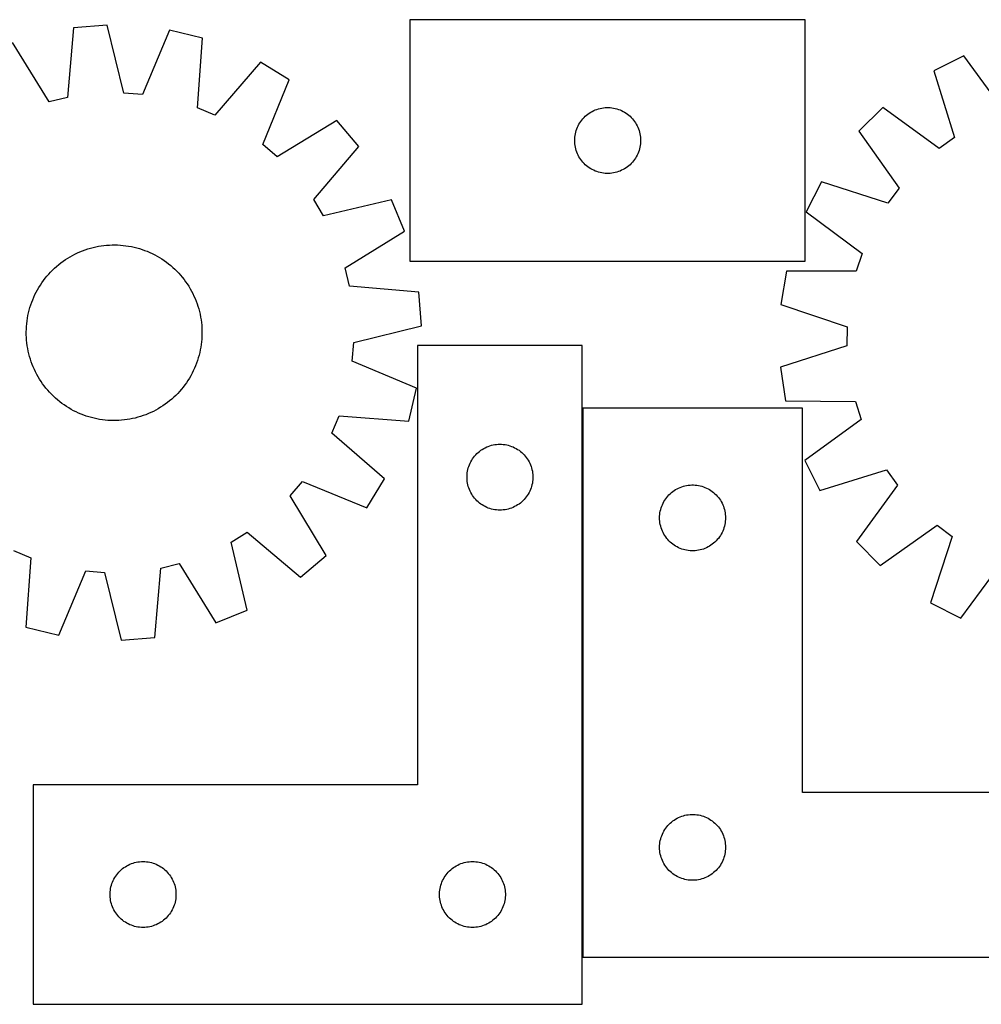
# Model space of a CAD drawing. Header units: millimetres. Extents: x 7 to 1493, y 7 to 458.
# Tile 4 of 6: x 570 to 1007, y 10 to 458. Entities that reach past the tile are written whole.
import ezdxf

# ---------------------------------------------------------------- set-up
doc = ezdxf.new("R2010")
doc.units = ezdxf.units.MM
doc.layers.add('COMMON', color=5, linetype='CONTINUOUS', true_color=0x0000ff)
doc.layers.add('CUT', color=7, linetype='CONTINUOUS', true_color=0x000000)

msp = doc.modelspace()

# ---------------------------------------------------------------- linework, layer by layer
at = {"layer": 'COMMON'}
msp.add_line((825.793968, 281.09845), (825.793968, 31.09845), dxfattribs=at)
at = {"layer": 'CUT'}
for p, q in [((927.241088, 457.924867), (747.241088, 457.924867)), ((747.241088, 457.924867), (747.241088, 347.924867)), ((927.241088, 347.924867), (927.241088, 457.924867)), ((594.012331, 454.166916), (591.320697, 422.516799)), ((609.351891, 455.362092), (594.012331, 454.166916)), ((616.913299, 424.510839), (609.351891, 455.362092)), ((637.801003, 453.100706), (625.460683, 423.831417)), ((652.759121, 449.497202), (637.801003, 453.100706)), ((650.416886, 417.819312), (652.759121, 449.497202)), ((582.9817, 420.521681), (566.256811, 447.526363)), ((999.428196, 441.510721), (985.679717, 434.603488)), ((1018.094809, 415.809898), (999.428196, 441.510721)), ((679.117027, 438.555236), (658.335978, 414.531857)), ((692.229499, 430.505787), (679.117027, 438.555236)), ((680.212895, 401.102114), (692.229499, 430.505787)), ((985.679717, 434.603488), (995.156773, 404.285834)), ((591.320697, 422.516799), (582.9817, 420.521681)), ((625.460683, 423.831417), (616.913299, 424.510839)), ((658.335978, 414.531857), (650.416886, 417.819312)), ((831.590169, 416.819726), (832.312952, 417.092205)), ((832.312952, 417.092205), (833.048803, 417.327115)), ((833.048803, 417.327115), (833.795771, 417.523832)), ((833.795771, 417.523832), (834.551876, 417.681836)), ((834.551876, 417.681836), (835.315112, 417.800707)), ((835.315112, 417.800707), (836.083456, 417.88013)), ((836.083456, 417.88013), (836.854869, 417.919894)), ((836.854869, 417.919894), (837.627306, 417.919894)), ((837.627306, 417.919894), (838.398719, 417.88013)), ((838.398719, 417.88013), (839.167063, 417.800707)), ((839.167063, 417.800707), (839.930299, 417.681836)), ((839.930299, 417.681836), (840.686404, 417.523832)), ((840.686404, 417.523832), (841.433372, 417.327115)), ((841.433372, 417.327115), (842.169223, 417.092205)), ((842.169223, 417.092205), (842.892006, 416.819726)), ((962.496508, 417.960032), (951.555379, 407.142349)), ((988.191503, 399.285397), (962.496508, 417.960032)), ((825.47929, 412.234009), (825.974109, 412.827148)), ((825.974109, 412.827148), (826.498805, 413.394029)), ((826.498805, 413.394029), (827.051987, 413.933147)), ((827.051987, 413.933147), (827.63219, 414.443073)), ((827.63219, 414.443073), (828.237873, 414.922455)), ((828.237873, 414.922455), (828.867432, 415.370022)), ((828.867432, 415.370022), (829.519196, 415.784586)), ((829.519196, 415.784586), (830.191436, 416.165049)), ((830.191436, 416.165049), (830.882372, 416.510401)), ((830.882372, 416.510401), (831.590169, 416.819726)), ((842.892006, 416.819726), (843.599803, 416.510401)), ((843.599803, 416.510401), (844.290739, 416.165049)), ((844.290739, 416.165049), (844.96298, 415.784586)), ((844.96298, 415.784586), (845.614743, 415.370022)), ((845.614743, 415.370022), (846.244302, 414.922455)), ((846.244302, 414.922455), (846.849985, 414.443073)), ((846.849985, 414.443073), (847.430188, 413.933147)), ((847.430188, 413.933147), (847.98337, 413.394029)), ((847.98337, 413.394029), (848.508066, 412.827148)), ((848.508066, 412.827148), (849.002885, 412.234009)), ((713.916104, 411.954318), (686.728519, 395.528425)), ((723.89939, 400.246861), (713.916104, 411.954318)), ((822.951557, 407.486589), (823.205335, 408.216148)), ((823.205335, 408.216148), (823.496334, 408.931675)), ((823.496334, 408.931675), (823.823781, 409.631274)), ((823.823781, 409.631274), (824.186809, 410.313088)), ((824.186809, 410.313088), (824.584454, 410.97531)), ((824.584454, 410.97531), (825.015662, 411.616183)), ((825.015662, 411.616183), (825.47929, 412.234009)), ((849.002885, 412.234009), (849.466513, 411.616183)), ((849.466513, 411.616183), (849.897721, 410.97531)), ((849.897721, 410.97531), (850.295366, 410.313088)), ((850.295366, 410.313088), (850.658394, 409.631274)), ((850.658394, 409.631274), (850.985841, 408.931675)), ((850.985841, 408.931675), (851.27684, 408.216148)), ((851.27684, 408.216148), (851.530618, 407.486589)), ((822.241088, 402.924867), (822.260976, 403.697048)), ((822.260976, 403.697048), (822.320589, 404.467182)), ((822.320589, 404.467182), (822.419769, 405.233225)), ((822.419769, 405.233225), (822.558252, 405.993148)), ((822.558252, 405.993148), (822.735672, 406.744933)), ((822.735672, 406.744933), (822.951557, 407.486589)), ((851.530618, 407.486589), (851.746503, 406.744933)), ((851.746503, 406.744933), (851.923923, 405.993148)), ((851.923923, 405.993148), (852.062406, 405.233225)), ((852.062406, 405.233225), (852.161586, 404.467182)), ((852.161586, 404.467182), (852.221199, 403.697048)), ((852.221199, 403.697048), (852.241088, 402.924867)), ((951.555379, 407.142349), (969.937266, 381.237118)), ((995.156773, 404.285834), (988.191503, 399.285397)), ((686.728519, 395.528425), (680.212895, 401.102114)), ((703.384685, 375.995641), (723.89939, 400.246861)), ((822.260976, 402.152685), (822.241088, 402.924867)), ((822.320589, 401.382552), (822.260976, 402.152685)), ((822.419769, 400.616508), (822.320589, 401.382552)), ((822.558252, 399.856586), (822.419769, 400.616508)), ((822.735672, 399.1048), (822.558252, 399.856586)), ((822.951557, 398.363144), (822.735672, 399.1048)), ((851.746503, 399.1048), (851.530618, 398.363144)), ((851.923923, 399.856586), (851.746503, 399.1048)), ((852.062406, 400.616508), (851.923923, 399.856586)), ((852.161586, 401.382552), (852.062406, 400.616508)), ((852.221199, 402.152685), (852.161586, 401.382552)), ((852.241088, 402.924867), (852.221199, 402.152685)), ((823.205335, 397.633585), (822.951557, 398.363144)), ((823.496334, 396.918058), (823.205335, 397.633585)), ((823.823781, 396.21846), (823.496334, 396.918058)), ((824.186809, 395.536646), (823.823781, 396.21846)), ((824.584454, 394.874424), (824.186809, 395.536646)), ((825.015662, 394.23355), (824.584454, 394.874424)), ((849.897721, 394.874424), (849.466513, 394.23355)), ((850.295366, 395.536646), (849.897721, 394.874424)), ((850.658394, 396.21846), (850.295366, 395.536646)), ((850.985841, 396.918058), (850.658394, 396.21846)), ((851.27684, 397.633585), (850.985841, 396.918058)), ((851.530618, 398.363144), (851.27684, 397.633585)), ((825.47929, 393.615724), (825.015662, 394.23355)), ((825.974109, 393.022585), (825.47929, 393.615724)), ((826.498805, 392.455704), (825.974109, 393.022585)), ((827.051987, 391.916586), (826.498805, 392.455704)), ((827.63219, 391.40666), (827.051987, 391.916586)), ((828.237873, 390.927278), (827.63219, 391.40666)), ((828.867432, 390.479711), (828.237873, 390.927278)), ((829.519196, 390.065147), (828.867432, 390.479711)), ((830.191436, 389.684685), (829.519196, 390.065147)), ((844.96298, 390.065147), (844.290739, 389.684685)), ((845.614743, 390.479711), (844.96298, 390.065147)), ((846.244302, 390.927278), (845.614743, 390.479711)), ((846.849985, 391.40666), (846.244302, 390.927278)), ((847.430188, 391.916586), (846.849985, 391.40666)), ((847.98337, 392.455704), (847.430188, 391.916586)), ((848.508066, 393.022585), (847.98337, 392.455704)), ((849.002885, 393.615724), (848.508066, 393.022585)), ((849.466513, 394.23355), (849.002885, 393.615724)), ((830.882372, 389.339333), (830.191436, 389.684685)), ((831.590169, 389.030007), (830.882372, 389.339333)), ((832.312952, 388.757528), (831.590169, 389.030007)), ((833.048803, 388.522619), (832.312952, 388.757528)), ((833.795771, 388.325901), (833.048803, 388.522619)), ((834.551876, 388.167897), (833.795771, 388.325901)), ((835.315112, 388.049027), (834.551876, 388.167897)), ((836.083456, 387.969604), (835.315112, 388.049027)), ((836.854869, 387.92984), (836.083456, 387.969604)), ((837.627306, 387.92984), (836.854869, 387.92984)), ((838.398719, 387.969604), (837.627306, 387.92984)), ((839.167063, 388.049027), (838.398719, 387.969604)), ((839.930299, 388.167897), (839.167063, 388.049027)), ((840.686404, 388.325901), (839.930299, 388.167897)), ((841.433372, 388.522619), (840.686404, 388.325901)), ((842.169223, 388.757528), (841.433372, 388.522619)), ((842.892006, 389.030007), (842.169223, 388.757528)), ((843.599803, 389.339333), (842.892006, 389.030007)), ((844.290739, 389.684685), (843.599803, 389.339333)), ((934.649948, 384.149476), (927.587164, 370.480254)), ((964.85812, 374.329033), (934.649948, 384.149476)), ((969.937266, 381.237118), (964.85812, 374.329033)), ((707.859047, 368.681309), (703.384685, 375.995641)), ((738.791857, 375.901836), (707.859047, 368.681309)), ((744.668723, 361.682378), (738.791857, 375.901836)), ((927.587164, 370.480254), (953.074534, 351.523231)), ((717.664041, 344.95749), (744.668723, 361.682378)), ((601.713274, 353.905106), (602.928142, 354.226205)), ((602.928142, 354.226205), (604.152495, 354.508986)), ((604.152495, 354.508986), (605.385127, 354.75317)), ((605.385127, 354.75317), (606.624821, 354.958515)), ((606.624821, 354.958515), (607.870353, 355.124819)), ((607.870353, 355.124819), (609.120494, 355.251918)), ((609.120494, 355.251918), (610.37401, 355.339686)), ((610.37401, 355.339686), (611.629665, 355.388037)), ((611.629665, 355.388037), (612.886219, 355.396923)), ((612.886219, 355.396923), (614.142432, 355.366336)), ((614.142432, 355.366336), (615.397064, 355.296305)), ((615.397064, 355.296305), (616.648878, 355.186899)), ((616.648878, 355.186899), (617.896637, 355.038227)), ((617.896637, 355.038227), (619.139111, 354.850436)), ((619.139111, 354.850436), (620.375073, 354.62371)), ((620.375073, 354.62371), (621.603304, 354.358273)), ((621.603304, 354.358273), (622.822591, 354.054388)), ((591.40017, 349.355371), (592.477216, 350.002658)), ((592.477216, 350.002658), (593.574061, 350.615794)), ((593.574061, 350.615794), (594.689625, 351.194175)), ((594.689625, 351.194175), (595.822805, 351.73723)), ((595.822805, 351.73723), (596.972484, 352.244424)), ((596.972484, 352.244424), (598.137528, 352.715254)), ((598.137528, 352.715254), (599.316785, 353.149257)), ((599.316785, 353.149257), (600.509093, 353.546005)), ((600.509093, 353.546005), (601.713274, 353.905106)), ((622.822591, 354.054388), (624.031731, 353.712354)), ((624.031731, 353.712354), (625.22953, 353.332509)), ((625.22953, 353.332509), (626.414808, 352.915227)), ((626.414808, 352.915227), (627.586394, 352.460921)), ((627.586394, 352.460921), (628.743131, 351.970038)), ((628.743131, 351.970038), (629.883878, 351.443064)), ((629.883878, 351.443064), (631.00751, 350.880518)), ((631.00751, 350.880518), (632.112918, 350.282956)), ((632.112918, 350.282956), (633.19901, 349.650966)), ((953.074534, 351.523231), (950.378695, 343.383709)), ((585.411729, 344.792546), (586.348408, 345.630185)), ((586.348408, 345.630185), (587.310935, 346.43799)), ((587.310935, 346.43799), (588.298361, 347.215162)), ((588.298361, 347.215162), (589.309712, 347.960935)), ((589.309712, 347.960935), (590.343988, 348.674573)), ((590.343988, 348.674573), (591.40017, 349.355371)), ((633.19901, 349.650966), (634.264715, 348.985174)), ((634.264715, 348.985174), (635.308981, 348.286236)), ((635.308981, 348.286236), (636.330778, 347.554841)), ((636.330778, 347.554841), (637.329097, 346.791711)), ((637.329097, 346.791711), (638.302953, 345.997601)), ((638.302953, 345.997601), (639.251384, 345.173292)), ((747.241088, 347.924867), (927.241088, 347.924867)), ((581.147478, 340.186737), (581.941589, 341.160593)), ((581.941589, 341.160593), (582.765897, 342.109025)), ((582.765897, 342.109025), (583.61959, 343.031096)), ((583.61959, 343.031096), (584.501824, 343.925898)), ((584.501824, 343.925898), (585.411729, 344.792546)), ((639.251384, 345.173292), (640.173456, 344.3196)), ((640.173456, 344.3196), (641.068257, 343.437365)), ((641.068257, 343.437365), (641.934905, 342.52746)), ((641.934905, 342.52746), (642.772545, 341.590781)), ((642.772545, 341.590781), (643.580349, 340.628254)), ((719.659159, 336.618493), (717.664041, 344.95749)), ((918.614332, 343.388666), (916.121248, 328.205943)), ((950.378695, 343.383709), (918.614332, 343.388666)), ((578.288223, 336.056651), (578.954015, 337.122356)), ((578.954015, 337.122356), (579.652954, 338.166622)), ((579.652954, 338.166622), (580.384349, 339.188419)), ((580.384349, 339.188419), (581.147478, 340.186737)), ((643.580349, 340.628254), (644.357522, 339.640828)), ((644.357522, 339.640828), (645.103295, 338.629478)), ((645.103295, 338.629478), (645.816932, 337.595201)), ((645.816932, 337.595201), (646.49773, 336.539019)), ((646.49773, 336.539019), (647.145017, 335.461974)), ((751.309275, 333.926858), (719.659159, 336.618493)), ((575.969151, 331.600771), (576.496125, 332.741519)), ((576.496125, 332.741519), (577.058671, 333.865151)), ((577.058671, 333.865151), (577.656234, 334.970559)), ((577.656234, 334.970559), (578.288223, 336.056651)), ((647.145017, 335.461974), (647.758154, 334.365128)), ((647.758154, 334.365128), (648.336535, 333.249564)), ((648.336535, 333.249564), (648.87959, 332.116384)), ((648.87959, 332.116384), (649.386783, 330.966705)), ((752.504452, 318.587298), (751.309275, 333.926858)), ((574.226835, 326.889371), (574.606681, 328.087171)), ((574.606681, 328.087171), (575.023962, 329.272449)), ((575.023962, 329.272449), (575.478268, 330.444034)), ((575.478268, 330.444034), (575.969151, 331.600771)), ((649.386783, 330.966705), (649.857614, 329.801662)), ((649.857614, 329.801662), (650.291617, 328.622404)), ((650.291617, 328.622404), (650.688365, 327.430097)), ((650.688365, 327.430097), (651.047465, 326.225915)), ((916.121248, 328.205943), (946.219219, 318.052774)), ((573.088754, 321.996752), (573.315479, 323.232714)), ((573.315479, 323.232714), (573.580916, 324.460944)), ((573.580916, 324.460944), (573.884801, 325.680231)), ((573.884801, 325.680231), (574.226835, 326.889371)), ((651.047465, 326.225915), (651.368565, 325.011048)), ((651.368565, 325.011048), (651.651346, 323.786694)), ((651.651346, 323.786694), (651.895529, 322.554062)), ((572.642885, 318.254705), (572.75229, 319.506518)), ((572.75229, 319.506518), (572.900962, 320.754278)), ((572.900962, 320.754278), (573.088754, 321.996752)), ((651.895529, 322.554062), (652.100874, 321.314369)), ((652.100874, 321.314369), (652.267178, 320.068837)), ((652.267178, 320.068837), (652.394277, 318.818696)), ((652.394277, 318.818696), (652.482045, 317.565179)), ((721.653198, 311.02589), (752.504452, 318.587298)), ((572.542266, 315.743859), (572.572854, 317.000072)), ((572.551152, 314.487305), (572.542266, 315.743859)), ((572.599503, 313.231651), (572.551152, 314.487305)), ((572.572854, 317.000072), (572.642885, 318.254705)), ((652.482045, 317.565179), (652.530397, 316.309524)), ((652.539283, 315.05297), (652.508695, 313.796757)), ((652.530397, 316.309524), (652.539283, 315.05297)), ((946.219219, 318.052774), (946.170574, 309.478568)), ((572.687272, 311.978134), (572.599503, 313.231651)), ((572.814371, 310.727993), (572.687272, 311.978134)), ((572.980675, 309.482461), (572.814371, 310.727993)), ((573.18602, 308.242768), (572.980675, 309.482461)), ((652.180587, 310.042552), (651.992795, 308.800078)), ((652.329259, 311.290311), (652.180587, 310.042552)), ((652.438664, 312.542125), (652.329259, 311.290311)), ((652.508695, 313.796757), (652.438664, 312.542125)), ((720.973777, 302.478507), (721.653198, 311.02589)), ((825.693968, 309.635805), (750.693968, 309.635805)), ((750.693968, 309.635805), (750.693968, 109.635805)), ((825.693968, 9.635805), (825.693968, 309.635805)), ((946.170574, 309.478568), (915.959338, 299.667555)), ((573.430203, 307.010136), (573.18602, 308.242768)), ((573.712984, 305.785782), (573.430203, 307.010136)), ((574.034083, 304.570915), (573.712984, 305.785782)), ((651.196747, 305.116599), (650.854713, 303.907459)), ((651.500633, 306.335886), (651.196747, 305.116599)), ((651.766069, 307.564116), (651.500633, 306.335886)), ((651.992795, 308.800078), (651.766069, 307.564116)), ((574.393184, 303.366733), (574.034083, 304.570915)), ((574.789932, 302.174425), (574.393184, 303.366733)), ((575.223935, 300.995168), (574.789932, 302.174425)), ((575.694766, 299.830125), (575.223935, 300.995168)), ((650.057587, 301.524381), (649.60328, 300.352796)), ((650.474868, 302.709659), (650.057587, 301.524381)), ((650.854713, 303.907459), (650.474868, 302.709659)), ((750.243065, 290.138186), (720.973777, 302.478507)), ((576.201959, 298.680446), (575.694766, 299.830125)), ((576.745014, 297.547265), (576.201959, 298.680446)), ((577.323395, 296.431702), (576.745014, 297.547265)), ((577.936532, 295.334856), (577.323395, 296.431702)), ((648.022878, 296.931679), (647.425315, 295.826271)), ((648.585424, 298.055311), (648.022878, 296.931679)), ((649.112398, 299.196058), (648.585424, 298.055311)), ((649.60328, 300.352796), (649.112398, 299.196058)), ((915.959338, 299.667555), (918.279993, 284.457522)), ((578.583818, 294.257811), (577.936532, 295.334856)), ((579.264617, 293.201629), (578.583818, 294.257811)), ((579.978254, 292.167352), (579.264617, 293.201629)), ((580.724027, 291.156002), (579.978254, 292.167352)), ((644.6972, 291.608411), (643.934071, 290.610092)), ((645.428595, 292.630208), (644.6972, 291.608411)), ((646.127534, 293.674474), (645.428595, 292.630208)), ((646.793326, 294.740179), (646.127534, 293.674474)), ((647.425315, 295.826271), (646.793326, 294.740179)), ((581.501199, 290.168576), (580.724027, 291.156002)), ((582.309004, 289.206049), (581.501199, 290.168576)), ((583.146644, 288.26937), (582.309004, 289.206049)), ((584.013292, 287.359465), (583.146644, 288.26937)), ((584.908093, 286.47723), (584.013292, 287.359465)), ((641.461959, 287.765734), (640.579725, 286.870932)), ((642.315652, 288.687805), (641.461959, 287.765734)), ((643.13996, 289.636237), (642.315652, 288.687805)), ((643.934071, 290.610092), (643.13996, 289.636237)), ((746.639561, 275.180068), (750.243065, 290.138186)), ((585.830165, 285.623538), (584.908093, 286.47723)), ((586.778596, 284.799229), (585.830165, 285.623538)), ((587.752452, 284.005118), (586.778596, 284.799229)), ((588.750771, 283.241989), (587.752452, 284.005118)), ((589.772567, 282.510594), (588.750771, 283.241989)), ((590.816833, 281.811656), (589.772567, 282.510594)), ((635.771837, 282.835895), (634.737561, 282.122257)), ((636.783188, 283.581668), (635.771837, 282.835895)), ((637.770614, 284.35884), (636.783188, 283.581668)), ((638.733141, 285.166645), (637.770614, 284.35884)), ((639.669819, 286.004284), (638.733141, 285.166645)), ((640.579725, 286.870932), (639.669819, 286.004284)), ((918.279993, 284.457522), (950.042367, 284.102068)), ((950.042367, 284.102068), (952.645679, 275.932482)), ((591.882539, 281.145863), (590.816833, 281.811656)), ((592.968631, 280.513874), (591.882539, 281.145863)), ((594.074038, 279.916312), (592.968631, 280.513874)), ((595.19767, 279.353766), (594.074038, 279.916312)), ((596.338418, 278.826791), (595.19767, 279.353766)), ((597.495155, 278.335909), (596.338418, 278.826791)), ((598.666741, 277.881603), (597.495155, 278.335909)), ((626.944021, 278.081576), (625.764764, 277.647573)), ((628.109064, 278.552406), (626.944021, 278.081576)), ((629.258743, 279.059599), (628.109064, 278.552406)), ((630.391924, 279.602655), (629.258743, 279.059599)), ((631.507487, 280.181036), (630.391924, 279.602655)), ((632.604333, 280.794172), (631.507487, 280.181036)), ((633.681378, 281.441459), (632.604333, 280.794172)), ((634.737561, 282.122257), (633.681378, 281.441459)), ((925.893969, 281.09845), (825.893969, 281.09845)), ((825.893969, 281.09845), (825.893969, 31.09845)), ((925.893969, 106.09845), (925.893969, 281.09845)), ((599.852018, 277.464321), (598.666741, 277.881603)), ((601.049818, 277.084476), (599.852018, 277.464321)), ((602.258958, 276.742442), (601.049818, 277.084476)), ((603.478245, 276.438557), (602.258958, 276.742442)), ((604.706476, 276.17312), (603.478245, 276.438557)), ((605.942438, 275.946394), (604.706476, 276.17312)), ((607.184911, 275.758602), (605.942438, 275.946394)), ((608.432671, 275.609931), (607.184911, 275.758602)), ((609.684484, 275.500525), (608.432671, 275.609931)), ((610.939117, 275.430494), (609.684484, 275.500525)), ((612.19533, 275.399907), (610.939117, 275.430494)), ((613.451884, 275.408793), (612.19533, 275.399907)), ((614.707539, 275.457144), (613.451884, 275.408793)), ((615.961055, 275.544912), (614.707539, 275.457144)), ((617.211196, 275.672011), (615.961055, 275.544912)), ((618.456728, 275.838315), (617.211196, 275.672011)), ((619.696422, 276.04366), (618.456728, 275.838315)), ((620.929054, 276.287844), (619.696422, 276.04366)), ((622.153407, 276.570625), (620.929054, 276.287844)), ((623.368274, 276.891724), (622.153407, 276.570625)), ((624.572456, 277.250825), (623.368274, 276.891724)), ((625.764764, 277.647573), (624.572456, 277.250825)), ((711.674217, 269.603212), (714.961671, 277.522303)), ((714.961671, 277.522303), (746.639561, 275.180068)), ((952.645679, 275.932482), (926.944856, 257.265869)), ((735.697595, 248.822162), (711.674217, 269.603212)), ((785.885609, 264.457124), (786.651653, 264.556303)), ((786.651653, 264.556303), (787.421786, 264.615917)), ((787.421786, 264.615917), (788.193968, 264.635805)), ((788.193968, 264.635805), (788.966149, 264.615917)), ((788.966149, 264.615917), (789.736283, 264.556303)), ((789.736283, 264.556303), (790.502326, 264.457124)), ((777.185687, 259.824905), (777.724805, 260.378088)), ((777.724805, 260.378088), (778.291686, 260.902784)), ((778.291686, 260.902784), (778.884826, 261.397602)), ((778.884826, 261.397602), (779.502651, 261.86123)), ((779.502651, 261.86123), (780.143525, 262.292439)), ((780.143525, 262.292439), (780.805747, 262.690084)), ((780.805747, 262.690084), (781.487561, 263.053111)), ((781.487561, 263.053111), (782.187159, 263.380559)), ((782.187159, 263.380559), (782.902686, 263.671557)), ((782.902686, 263.671557), (783.632245, 263.925336)), ((783.632245, 263.925336), (784.373901, 264.141221)), ((784.373901, 264.141221), (785.125687, 264.31864)), ((785.125687, 264.31864), (785.885609, 264.457124)), ((790.502326, 264.457124), (791.262249, 264.31864)), ((791.262249, 264.31864), (792.014035, 264.141221)), ((792.014035, 264.141221), (792.75569, 263.925336)), ((792.75569, 263.925336), (793.485249, 263.671557)), ((793.485249, 263.671557), (794.200776, 263.380559)), ((794.200776, 263.380559), (794.900375, 263.053111)), ((794.900375, 263.053111), (795.582189, 262.690084)), ((795.582189, 262.690084), (796.244411, 262.292439)), ((796.244411, 262.292439), (796.885284, 261.86123)), ((796.885284, 261.86123), (797.50311, 261.397602)), ((797.50311, 261.397602), (798.09625, 260.902784)), ((798.09625, 260.902784), (798.66313, 260.378088)), ((798.66313, 260.378088), (799.202248, 259.824905)), ((774.299108, 255.286724), (774.608434, 255.994521)), ((774.608434, 255.994521), (774.953786, 256.685456)), ((774.953786, 256.685456), (775.334248, 257.357697)), ((775.334248, 257.357697), (775.748813, 258.009461)), ((775.748813, 258.009461), (776.196379, 258.639019)), ((776.196379, 258.639019), (776.675761, 259.244703)), ((776.675761, 259.244703), (777.185687, 259.824905)), ((799.202248, 259.824905), (799.712174, 259.244703)), ((799.712174, 259.244703), (800.191556, 258.639019)), ((800.191556, 258.639019), (800.639123, 258.009461)), ((800.639123, 258.009461), (801.053687, 257.357697)), ((801.053687, 257.357697), (801.43415, 256.685456)), ((801.43415, 256.685456), (801.779502, 255.994521)), ((801.779502, 255.994521), (802.088827, 255.286724)), ((926.944856, 257.265869), (933.852088, 243.51739)), ((773.238705, 250.793437), (773.318128, 251.561781)), ((773.318128, 251.561781), (773.436998, 252.325017)), ((773.436998, 252.325017), (773.595002, 253.081121)), ((773.595002, 253.081121), (773.79172, 253.82809)), ((773.79172, 253.82809), (774.026629, 254.563941)), ((774.026629, 254.563941), (774.299108, 255.286724)), ((802.088827, 255.286724), (802.361306, 254.563941)), ((802.361306, 254.563941), (802.596216, 253.82809)), ((802.596216, 253.82809), (802.792933, 253.081121)), ((802.792933, 253.081121), (802.950937, 252.325017)), ((802.950937, 252.325017), (803.069808, 251.561781)), ((803.069808, 251.561781), (803.149231, 250.793437)), ((933.852088, 243.51739), (964.169742, 252.994447)), ((964.169742, 252.994447), (969.17018, 246.029176)), ((692.670784, 241.21067), (698.244474, 247.726294)), ((698.244474, 247.726294), (727.648147, 235.70969)), ((727.648147, 235.70969), (735.697595, 248.822162)), ((773.198941, 250.022024), (773.238705, 250.793437)), ((773.198941, 249.249587), (773.198941, 250.022024)), ((773.238705, 248.478173), (773.198941, 249.249587)), ((773.318128, 247.70983), (773.238705, 248.478173)), ((773.436998, 246.946594), (773.318128, 247.70983)), ((773.595002, 246.190489), (773.436998, 246.946594)), ((802.950937, 246.946594), (802.792933, 246.190489)), ((803.069808, 247.70983), (802.950937, 246.946594)), ((803.149231, 248.478173), (803.069808, 247.70983)), ((803.149231, 250.793437), (803.188995, 250.022024)), ((803.188995, 249.249587), (803.149231, 248.478173)), ((803.188995, 250.022024), (803.188995, 249.249587)), ((773.79172, 245.443521), (773.595002, 246.190489)), ((774.026629, 244.707669), (773.79172, 245.443521)), ((774.299108, 243.984887), (774.026629, 244.707669)), ((774.608434, 243.277089), (774.299108, 243.984887)), ((774.953786, 242.586154), (774.608434, 243.277089)), ((775.334248, 241.913913), (774.953786, 242.586154)), ((801.43415, 242.586154), (801.053687, 241.913913)), ((801.779502, 243.277089), (801.43415, 242.586154)), ((802.088827, 243.984887), (801.779502, 243.277089)), ((802.361306, 244.707669), (802.088827, 243.984887)), ((802.596216, 245.443521), (802.361306, 244.707669)), ((802.792933, 246.190489), (802.596216, 245.443521)), ((865.151686, 241.567613), (865.704869, 242.106731)), ((865.704869, 242.106731), (866.285071, 242.616657)), ((866.285071, 242.616657), (866.890755, 243.096039)), ((866.890755, 243.096039), (867.520313, 243.543606)), ((867.520313, 243.543606), (868.172077, 243.95817)), ((868.172077, 243.95817), (868.844318, 244.338632)), ((868.844318, 244.338632), (869.535253, 244.683984)), ((869.535253, 244.683984), (870.24305, 244.99331)), ((870.24305, 244.99331), (870.965833, 245.265789)), ((870.965833, 245.265789), (871.701684, 245.500699)), ((871.701684, 245.500699), (872.448653, 245.697416)), ((872.448653, 245.697416), (873.204757, 245.85542)), ((873.204757, 245.85542), (873.967993, 245.974291)), ((873.967993, 245.974291), (874.736337, 246.053713)), ((874.736337, 246.053713), (875.50775, 246.093477)), ((875.50775, 246.093477), (876.280187, 246.093477)), ((876.280187, 246.093477), (877.051601, 246.053713)), ((877.051601, 246.053713), (877.819944, 245.974291)), ((877.819944, 245.974291), (878.58318, 245.85542)), ((878.58318, 245.85542), (879.339285, 245.697416)), ((879.339285, 245.697416), (880.086253, 245.500699)), ((880.086253, 245.500699), (880.822104, 245.265789)), ((880.822104, 245.265789), (881.544887, 244.99331)), ((881.544887, 244.99331), (882.252685, 244.683984)), ((882.252685, 244.683984), (882.94362, 244.338632)), ((882.94362, 244.338632), (883.615861, 243.95817)), ((883.615861, 243.95817), (884.267625, 243.543606)), ((884.267625, 243.543606), (884.897183, 243.096039)), ((884.897183, 243.096039), (885.502866, 242.616657)), ((885.502866, 242.616657), (886.083069, 242.106731)), ((886.083069, 242.106731), (886.636252, 241.567613)), ((969.17018, 246.029176), (950.495545, 220.334181)), ((709.096678, 214.023085), (692.670784, 241.21067)), ((775.748813, 241.262149), (775.334248, 241.913913)), ((776.196379, 240.632591), (775.748813, 241.262149)), ((776.675761, 240.026908), (776.196379, 240.632591)), ((777.185687, 239.446705), (776.675761, 240.026908)), ((777.724805, 238.893522), (777.185687, 239.446705)), ((778.291686, 238.368826), (777.724805, 238.893522)), ((778.884826, 237.874008), (778.291686, 238.368826)), ((779.502651, 237.41038), (778.884826, 237.874008)), ((797.50311, 237.874008), (796.885284, 237.41038)), ((798.09625, 238.368826), (797.50311, 237.874008)), ((798.66313, 238.893522), (798.09625, 238.368826)), ((799.202248, 239.446705), (798.66313, 238.893522)), ((799.712174, 240.026908), (799.202248, 239.446705)), ((800.191556, 240.632591), (799.712174, 240.026908)), ((800.639123, 241.262149), (800.191556, 240.632591)), ((801.053687, 241.913913), (800.639123, 241.262149)), ((862.149215, 237.105259), (862.476663, 237.804857)), ((862.476663, 237.804857), (862.83969, 238.486671)), ((862.83969, 238.486671), (863.237335, 239.148893)), ((863.237335, 239.148893), (863.668544, 239.789767)), ((863.668544, 239.789767), (864.132172, 240.407593)), ((864.132172, 240.407593), (864.62699, 241.000732)), ((864.62699, 241.000732), (865.151686, 241.567613)), ((886.636252, 241.567613), (887.160948, 241.000732)), ((887.160948, 241.000732), (887.655766, 240.407593)), ((887.655766, 240.407593), (888.119394, 239.789767)), ((888.119394, 239.789767), (888.550602, 239.148893)), ((888.550602, 239.148893), (888.948247, 238.486671)), ((888.948247, 238.486671), (889.311275, 237.804857)), ((889.311275, 237.804857), (889.638722, 237.105259)), ((780.143525, 236.979172), (779.502651, 237.41038)), ((780.805747, 236.581527), (780.143525, 236.979172)), ((781.487561, 236.218499), (780.805747, 236.581527)), ((782.187159, 235.891052), (781.487561, 236.218499)), ((782.902686, 235.600053), (782.187159, 235.891052)), ((783.632245, 235.346274), (782.902686, 235.600053)), ((784.373901, 235.130389), (783.632245, 235.346274)), ((785.125687, 234.95297), (784.373901, 235.130389)), ((785.885609, 234.814487), (785.125687, 234.95297)), ((786.651653, 234.715307), (785.885609, 234.814487)), ((787.421786, 234.655694), (786.651653, 234.715307)), ((788.193968, 234.635805), (787.421786, 234.655694)), ((788.966149, 234.655694), (788.193968, 234.635805)), ((789.736283, 234.715307), (788.966149, 234.655694)), ((790.502326, 234.814487), (789.736283, 234.715307)), ((791.262249, 234.95297), (790.502326, 234.814487)), ((792.014035, 235.130389), (791.262249, 234.95297)), ((792.75569, 235.346274), (792.014035, 235.130389)), ((793.485249, 235.600053), (792.75569, 235.346274)), ((794.200776, 235.891052), (793.485249, 235.600053)), ((794.900375, 236.218499), (794.200776, 235.891052)), ((795.582189, 236.581527), (794.900375, 236.218499)), ((796.244411, 236.979172), (795.582189, 236.581527)), ((796.885284, 237.41038), (796.244411, 236.979172)), ((860.973471, 232.640765), (861.07265, 233.406809)), ((861.07265, 233.406809), (861.211133, 234.166731)), ((861.211133, 234.166731), (861.388553, 234.918517)), ((861.388553, 234.918517), (861.604438, 235.660173)), ((861.604438, 235.660173), (861.858216, 236.389732)), ((861.858216, 236.389732), (862.149215, 237.105259)), ((889.638722, 237.105259), (889.929721, 236.389732)), ((889.929721, 236.389732), (890.183499, 235.660173)), ((890.183499, 235.660173), (890.399385, 234.918517)), ((890.399385, 234.918517), (890.576804, 234.166731)), ((890.576804, 234.166731), (890.715287, 233.406809)), ((890.715287, 233.406809), (890.814467, 232.640765)), ((860.893969, 231.09845), (860.913857, 231.870632)), ((860.913857, 230.326269), (860.893969, 231.09845)), ((860.913857, 231.870632), (860.973471, 232.640765)), ((860.973471, 229.556135), (860.913857, 230.326269)), ((861.07265, 228.790092), (860.973471, 229.556135)), ((861.211133, 228.030169), (861.07265, 228.790092)), ((890.715287, 228.790092), (890.576804, 228.030169)), ((890.814467, 229.556135), (890.715287, 228.790092)), ((890.814467, 232.640765), (890.87408, 231.870632)), ((890.87408, 230.326269), (890.814467, 229.556135)), ((890.87408, 231.870632), (890.893969, 231.09845)), ((890.893969, 231.09845), (890.87408, 230.326269)), ((665.823669, 220.080142), (673.138001, 224.554504)), ((673.138001, 224.554504), (697.389221, 204.0398)), ((861.388553, 227.278384), (861.211133, 228.030169)), ((861.604438, 226.536728), (861.388553, 227.278384)), ((861.858216, 225.807169), (861.604438, 226.536728)), ((862.149215, 225.091642), (861.858216, 225.807169)), ((862.476663, 224.392044), (862.149215, 225.091642)), ((862.83969, 223.710229), (862.476663, 224.392044)), ((889.311275, 224.392044), (888.948247, 223.710229)), ((889.638722, 225.091642), (889.311275, 224.392044)), ((889.929721, 225.807169), (889.638722, 225.091642)), ((890.183499, 226.536728), (889.929721, 225.807169)), ((890.399385, 227.278384), (890.183499, 226.536728)), ((890.576804, 228.030169), (890.399385, 227.278384)), ((961.313227, 209.393052), (987.218458, 227.774939)), ((987.218458, 227.774939), (994.126544, 222.695793)), ((673.044196, 189.147332), (665.823669, 220.080142)), ((863.237335, 223.048008), (862.83969, 223.710229)), ((863.668544, 222.407134), (863.237335, 223.048008)), ((864.132172, 221.789308), (863.668544, 222.407134)), ((864.62699, 221.196169), (864.132172, 221.789308)), ((865.151686, 220.629288), (864.62699, 221.196169)), ((865.704869, 220.09017), (865.151686, 220.629288)), ((866.285071, 219.580244), (865.704869, 220.09017)), ((886.083069, 220.09017), (885.502866, 219.580244)), ((886.636252, 220.629288), (886.083069, 220.09017)), ((887.160948, 221.196169), (886.636252, 220.629288)), ((887.655766, 221.789308), (887.160948, 221.196169)), ((888.119394, 222.407134), (887.655766, 221.789308)), ((888.550602, 223.048008), (888.119394, 222.407134)), ((888.948247, 223.710229), (888.550602, 223.048008)), ((950.495545, 220.334181), (961.313227, 209.393052)), ((994.126544, 222.695793), (984.3061, 192.487621)), ((566.745571, 216.264973), (574.664663, 212.977518)), ((866.890755, 219.100862), (866.285071, 219.580244)), ((867.520313, 218.653295), (866.890755, 219.100862)), ((868.172077, 218.238731), (867.520313, 218.653295)), ((868.844318, 217.858268), (868.172077, 218.238731)), ((869.535253, 217.512916), (868.844318, 217.858268)), ((870.24305, 217.203591), (869.535253, 217.512916)), ((870.965833, 216.931112), (870.24305, 217.203591)), ((871.701684, 216.696202), (870.965833, 216.931112)), ((872.448653, 216.499485), (871.701684, 216.696202)), ((873.204757, 216.341481), (872.448653, 216.499485)), ((873.967993, 216.22261), (873.204757, 216.341481)), ((874.736337, 216.143188), (873.967993, 216.22261)), ((875.50775, 216.103423), (874.736337, 216.143188)), ((876.280187, 216.103423), (875.50775, 216.103423)), ((877.051601, 216.143188), (876.280187, 216.103423)), ((877.819944, 216.22261), (877.051601, 216.143188)), ((878.58318, 216.341481), (877.819944, 216.22261)), ((879.339285, 216.499485), (878.58318, 216.341481)), ((880.086253, 216.696202), (879.339285, 216.499485)), ((880.822104, 216.931112), (880.086253, 216.696202)), ((881.544887, 217.203591), (880.822104, 216.931112)), ((882.252685, 217.512916), (881.544887, 217.203591)), ((882.94362, 217.858268), (882.252685, 217.512916)), ((883.615861, 218.238731), (882.94362, 217.858268)), ((884.267625, 218.653295), (883.615861, 218.238731)), ((884.897183, 219.100862), (884.267625, 218.653295)), ((885.502866, 219.580244), (884.897183, 219.100862)), ((574.664663, 212.977518), (572.322428, 181.299628)), ((697.389221, 204.0398), (709.096678, 214.023085)), ((997.975323, 185.424837), (1016.932346, 210.912207)), ((587.280546, 177.696124), (599.620866, 206.965413)), ((599.620866, 206.965413), (608.168249, 206.285991)), ((608.168249, 206.285991), (615.729658, 175.434737)), ((631.069217, 176.629914), (633.760852, 208.28003)), ((633.760852, 208.28003), (642.099849, 210.275149)), ((642.099849, 210.275149), (658.824737, 183.270466)), ((658.824737, 183.270466), (673.044196, 189.147332)), ((984.3061, 192.487621), (997.975323, 185.424837)), ((572.322428, 181.299628), (587.280546, 177.696124)), ((615.729658, 175.434737), (631.069217, 176.629914)), ((750.693968, 109.635805), (575.693968, 109.635805)), ((575.693968, 109.635805), (575.693968, 9.635805)), ((1125.893969, 106.09845), (925.893969, 106.09845)), ((868.172077, 93.95817), (868.844318, 94.338632)), ((868.844318, 94.338632), (869.535253, 94.683984)), ((869.535253, 94.683984), (870.24305, 94.99331)), ((870.24305, 94.99331), (870.965833, 95.265789)), ((870.965833, 95.265789), (871.701684, 95.500699)), ((871.701684, 95.500699), (872.448653, 95.697416)), ((872.448653, 95.697416), (873.204757, 95.85542)), ((873.204757, 95.85542), (873.967993, 95.974291)), ((873.967993, 95.974291), (874.736337, 96.053713)), ((874.736337, 96.053713), (875.50775, 96.093477)), ((875.50775, 96.093477), (876.280187, 96.093477)), ((876.280187, 96.093477), (877.051601, 96.053713)), ((877.051601, 96.053713), (877.819944, 95.974291)), ((877.819944, 95.974291), (878.58318, 95.85542)), ((878.58318, 95.85542), (879.339285, 95.697416)), ((879.339285, 95.697416), (880.086253, 95.500699)), ((880.086253, 95.500699), (880.822104, 95.265789)), ((880.822104, 95.265789), (881.544887, 94.99331)), ((881.544887, 94.99331), (882.252685, 94.683984)), ((882.252685, 94.683984), (882.94362, 94.338632)), ((882.94362, 94.338632), (883.615861, 93.95817)), ((863.237335, 89.148893), (863.668544, 89.789767)), ((863.668544, 89.789767), (864.132172, 90.407593)), ((864.132172, 90.407593), (864.62699, 91.000732)), ((864.62699, 91.000732), (865.151686, 91.567613)), ((865.151686, 91.567613), (865.704869, 92.106731)), ((865.704869, 92.106731), (866.285071, 92.616657)), ((866.285071, 92.616657), (866.890755, 93.096039)), ((866.890755, 93.096039), (867.520313, 93.543606)), ((867.520313, 93.543606), (868.172077, 93.95817)), ((883.615861, 93.95817), (884.267625, 93.543606)), ((884.267625, 93.543606), (884.897183, 93.096039)), ((884.897183, 93.096039), (885.502866, 92.616657)), ((885.502866, 92.616657), (886.083069, 92.106731)), ((886.083069, 92.106731), (886.636252, 91.567613)), ((886.636252, 91.567613), (887.160948, 91.000732)), ((887.160948, 91.000732), (887.655766, 90.407593)), ((887.655766, 90.407593), (888.119394, 89.789767)), ((888.119394, 89.789767), (888.550602, 89.148893)), ((861.388553, 84.918517), (861.604438, 85.660173)), ((861.604438, 85.660173), (861.858216, 86.389732)), ((861.858216, 86.389732), (862.149215, 87.105259)), ((862.149215, 87.105259), (862.476663, 87.804857)), ((862.476663, 87.804857), (862.83969, 88.486671)), ((862.83969, 88.486671), (863.237335, 89.148893)), ((888.550602, 89.148893), (888.948247, 88.486671)), ((888.948247, 88.486671), (889.311275, 87.804857)), ((889.311275, 87.804857), (889.638722, 87.105259)), ((889.638722, 87.105259), (889.929721, 86.389732)), ((889.929721, 86.389732), (890.183499, 85.660173)), ((890.183499, 85.660173), (890.399385, 84.918517)), ((860.893969, 81.09845), (860.913857, 81.870632)), ((860.913857, 80.326269), (860.893969, 81.09845)), ((860.913857, 81.870632), (860.973471, 82.640765)), ((860.973471, 82.640765), (861.07265, 83.406809)), ((861.07265, 83.406809), (861.211133, 84.166731)), ((861.211133, 84.166731), (861.388553, 84.918517)), ((890.399385, 84.918517), (890.576804, 84.166731)), ((890.576804, 84.166731), (890.715287, 83.406809)), ((890.715287, 83.406809), (890.814467, 82.640765)), ((890.814467, 82.640765), (890.87408, 81.870632)), ((890.87408, 81.870632), (890.893969, 81.09845)), ((890.893969, 81.09845), (890.87408, 80.326269)), ((860.973471, 79.556135), (860.913857, 80.326269)), ((861.07265, 78.790092), (860.973471, 79.556135)), ((861.211133, 78.030169), (861.07265, 78.790092)), ((861.388553, 77.278384), (861.211133, 78.030169)), ((861.604438, 76.536728), (861.388553, 77.278384)), ((861.858216, 75.807169), (861.604438, 76.536728)), ((890.183499, 76.536728), (889.929721, 75.807169)), ((890.399385, 77.278384), (890.183499, 76.536728)), ((890.576804, 78.030169), (890.399385, 77.278384)), ((890.715287, 78.790092), (890.576804, 78.030169)), ((890.814467, 79.556135), (890.715287, 78.790092)), ((890.87408, 80.326269), (890.814467, 79.556135)), ((616.384826, 71.397602), (617.002651, 71.86123)), ((617.002651, 71.86123), (617.643525, 72.292439)), ((617.643525, 72.292439), (618.305747, 72.690084)), ((618.305747, 72.690084), (618.987561, 73.053111)), ((618.987561, 73.053111), (619.687159, 73.380559)), ((619.687159, 73.380559), (620.402686, 73.671557)), ((620.402686, 73.671557), (621.132245, 73.925336)), ((621.132245, 73.925336), (621.873901, 74.141221)), ((621.873901, 74.141221), (622.625687, 74.31864)), ((622.625687, 74.31864), (623.385609, 74.457124)), ((623.385609, 74.457124), (624.151653, 74.556303)), ((624.151653, 74.556303), (624.921786, 74.615917)), ((624.921786, 74.615917), (625.693968, 74.635805)), ((625.693968, 74.635805), (626.466149, 74.615917)), ((626.466149, 74.615917), (627.236283, 74.556303)), ((627.236283, 74.556303), (628.002326, 74.457124)), ((628.002326, 74.457124), (628.762249, 74.31864)), ((628.762249, 74.31864), (629.514035, 74.141221)), ((629.514035, 74.141221), (630.25569, 73.925336)), ((630.25569, 73.925336), (630.985249, 73.671557)), ((630.985249, 73.671557), (631.700776, 73.380559)), ((631.700776, 73.380559), (632.400375, 73.053111)), ((632.400375, 73.053111), (633.082189, 72.690084)), ((633.082189, 72.690084), (633.744411, 72.292439)), ((633.744411, 72.292439), (634.385284, 71.86123)), ((634.385284, 71.86123), (635.00311, 71.397602)), ((766.384826, 71.397602), (767.002651, 71.86123)), ((767.002651, 71.86123), (767.643525, 72.292439)), ((767.643525, 72.292439), (768.305747, 72.690084)), ((768.305747, 72.690084), (768.987561, 73.053111)), ((768.987561, 73.053111), (769.687159, 73.380559)), ((769.687159, 73.380559), (770.402686, 73.671557)), ((770.402686, 73.671557), (771.132245, 73.925336)), ((771.132245, 73.925336), (771.873901, 74.141221)), ((771.873901, 74.141221), (772.625687, 74.31864)), ((772.625687, 74.31864), (773.385609, 74.457124)), ((773.385609, 74.457124), (774.151653, 74.556303)), ((774.151653, 74.556303), (774.921786, 74.615917)), ((774.921786, 74.615917), (775.693968, 74.635805)), ((775.693968, 74.635805), (776.466149, 74.615917)), ((776.466149, 74.615917), (777.236283, 74.556303)), ((777.236283, 74.556303), (778.002326, 74.457124)), ((778.002326, 74.457124), (778.762249, 74.31864)), ((778.762249, 74.31864), (779.514035, 74.141221)), ((779.514035, 74.141221), (780.25569, 73.925336)), ((780.25569, 73.925336), (780.985249, 73.671557)), ((780.985249, 73.671557), (781.700776, 73.380559)), ((781.700776, 73.380559), (782.400375, 73.053111)), ((782.400375, 73.053111), (783.082189, 72.690084)), ((783.082189, 72.690084), (783.744411, 72.292439)), ((783.744411, 72.292439), (784.385284, 71.86123)), ((784.385284, 71.86123), (785.00311, 71.397602)), ((862.149215, 75.091642), (861.858216, 75.807169)), ((862.476663, 74.392044), (862.149215, 75.091642)), ((862.83969, 73.710229), (862.476663, 74.392044)), ((863.237335, 73.048008), (862.83969, 73.710229)), ((863.668544, 72.407134), (863.237335, 73.048008)), ((864.132172, 71.789308), (863.668544, 72.407134)), ((864.62699, 71.196169), (864.132172, 71.789308)), ((887.655766, 71.789308), (887.160948, 71.196169)), ((888.119394, 72.407134), (887.655766, 71.789308)), ((888.550602, 73.048008), (888.119394, 72.407134)), ((888.948247, 73.710229), (888.550602, 73.048008)), ((889.311275, 74.392044), (888.948247, 73.710229)), ((889.638722, 75.091642), (889.311275, 74.392044)), ((889.929721, 75.807169), (889.638722, 75.091642)), ((612.453786, 66.685456), (612.834248, 67.357697)), ((612.834248, 67.357697), (613.248813, 68.009461)), ((613.248813, 68.009461), (613.696379, 68.639019)), ((613.696379, 68.639019), (614.175761, 69.244703)), ((614.175761, 69.244703), (614.685687, 69.824905)), ((614.685687, 69.824905), (615.224805, 70.378088)), ((615.224805, 70.378088), (615.791686, 70.902784)), ((615.791686, 70.902784), (616.384826, 71.397602)), ((635.00311, 71.397602), (635.59625, 70.902784)), ((635.59625, 70.902784), (636.16313, 70.378088)), ((636.16313, 70.378088), (636.702248, 69.824905)), ((636.702248, 69.824905), (637.212174, 69.244703)), ((637.212174, 69.244703), (637.691556, 68.639019)), ((637.691556, 68.639019), (638.139123, 68.009461)), ((638.139123, 68.009461), (638.553687, 67.357697)), ((638.553687, 67.357697), (638.93415, 66.685456)), ((762.453786, 66.685456), (762.834248, 67.357697)), ((762.834248, 67.357697), (763.248813, 68.009461)), ((763.248813, 68.009461), (763.696379, 68.639019)), ((763.696379, 68.639019), (764.175761, 69.244703)), ((764.175761, 69.244703), (764.685687, 69.824905)), ((764.685687, 69.824905), (765.224805, 70.378088)), ((765.224805, 70.378088), (765.791686, 70.902784)), ((765.791686, 70.902784), (766.384826, 71.397602)), ((785.00311, 71.397602), (785.59625, 70.902784)), ((785.59625, 70.902784), (786.16313, 70.378088)), ((786.16313, 70.378088), (786.702248, 69.824905)), ((786.702248, 69.824905), (787.212174, 69.244703)), ((787.212174, 69.244703), (787.691556, 68.639019)), ((787.691556, 68.639019), (788.139123, 68.009461)), ((788.139123, 68.009461), (788.553687, 67.357697)), ((788.553687, 67.357697), (788.93415, 66.685456)), ((865.151686, 70.629288), (864.62699, 71.196169)), ((865.704869, 70.09017), (865.151686, 70.629288)), ((866.285071, 69.580244), (865.704869, 70.09017)), ((866.890755, 69.100862), (866.285071, 69.580244)), ((867.520313, 68.653295), (866.890755, 69.100862)), ((868.172077, 68.238731), (867.520313, 68.653295)), ((868.844318, 67.858268), (868.172077, 68.238731)), ((869.535253, 67.512916), (868.844318, 67.858268)), ((870.24305, 67.203591), (869.535253, 67.512916)), ((882.252685, 67.512916), (881.544887, 67.203591)), ((882.94362, 67.858268), (882.252685, 67.512916)), ((883.615861, 68.238731), (882.94362, 67.858268)), ((884.267625, 68.653295), (883.615861, 68.238731)), ((884.897183, 69.100862), (884.267625, 68.653295)), ((885.502866, 69.580244), (884.897183, 69.100862)), ((886.083069, 70.09017), (885.502866, 69.580244)), ((886.636252, 70.629288), (886.083069, 70.09017)), ((887.160948, 71.196169), (886.636252, 70.629288)), ((610.936998, 62.325017), (611.095002, 63.081121)), ((611.095002, 63.081121), (611.29172, 63.82809)), ((611.29172, 63.82809), (611.526629, 64.563941)), ((611.526629, 64.563941), (611.799108, 65.286724)), ((611.799108, 65.286724), (612.108434, 65.994521)), ((612.108434, 65.994521), (612.453786, 66.685456)), ((638.93415, 66.685456), (639.279502, 65.994521)), ((639.279502, 65.994521), (639.588827, 65.286724)), ((639.588827, 65.286724), (639.861306, 64.563941)), ((639.861306, 64.563941), (640.096216, 63.82809)), ((640.096216, 63.82809), (640.292933, 63.081121)), ((640.292933, 63.081121), (640.450937, 62.325017)), ((760.936998, 62.325017), (761.095002, 63.081121)), ((761.095002, 63.081121), (761.29172, 63.82809)), ((761.29172, 63.82809), (761.526629, 64.563941)), ((761.526629, 64.563941), (761.799108, 65.286724)), ((761.799108, 65.286724), (762.108434, 65.994521)), ((762.108434, 65.994521), (762.453786, 66.685456)), ((788.93415, 66.685456), (789.279502, 65.994521)), ((789.279502, 65.994521), (789.588827, 65.286724)), ((789.588827, 65.286724), (789.861306, 64.563941)), ((789.861306, 64.563941), (790.096216, 63.82809)), ((790.096216, 63.82809), (790.292933, 63.081121)), ((790.292933, 63.081121), (790.450937, 62.325017)), ((870.965833, 66.931112), (870.24305, 67.203591)), ((871.701684, 66.696202), (870.965833, 66.931112)), ((872.448653, 66.499485), (871.701684, 66.696202)), ((873.204757, 66.341481), (872.448653, 66.499485)), ((873.967993, 66.22261), (873.204757, 66.341481)), ((874.736337, 66.143188), (873.967993, 66.22261)), ((875.50775, 66.103423), (874.736337, 66.143188)), ((876.280187, 66.103423), (875.50775, 66.103423)), ((877.051601, 66.143188), (876.280187, 66.103423)), ((877.819944, 66.22261), (877.051601, 66.143188)), ((878.58318, 66.341481), (877.819944, 66.22261)), ((879.339285, 66.499485), (878.58318, 66.341481)), ((880.086253, 66.696202), (879.339285, 66.499485)), ((880.822104, 66.931112), (880.086253, 66.696202)), ((881.544887, 67.203591), (880.822104, 66.931112)), ((610.698941, 60.022024), (610.738705, 60.793437)), ((610.698941, 59.249587), (610.698941, 60.022024)), ((610.738705, 58.478173), (610.698941, 59.249587)), ((610.738705, 60.793437), (610.818128, 61.561781)), ((610.818128, 57.70983), (610.738705, 58.478173)), ((610.818128, 61.561781), (610.936998, 62.325017)), ((640.450937, 62.325017), (640.569808, 61.561781)), ((640.569808, 61.561781), (640.649231, 60.793437)), ((640.649231, 58.478173), (640.569808, 57.70983)), ((640.649231, 60.793437), (640.688995, 60.022024)), ((640.688995, 59.249587), (640.649231, 58.478173)), ((640.688995, 60.022024), (640.688995, 59.249587)), ((760.698941, 60.022024), (760.738705, 60.793437)), ((760.698941, 59.249587), (760.698941, 60.022024)), ((760.738705, 58.478173), (760.698941, 59.249587)), ((760.738705, 60.793437), (760.818128, 61.561781)), ((760.818128, 57.70983), (760.738705, 58.478173)), ((760.818128, 61.561781), (760.936998, 62.325017)), ((790.450937, 62.325017), (790.569808, 61.561781)), ((790.569808, 61.561781), (790.649231, 60.793437)), ((790.649231, 58.478173), (790.569808, 57.70983)), ((790.649231, 60.793437), (790.688995, 60.022024)), ((790.688995, 59.249587), (790.649231, 58.478173)), ((790.688995, 60.022024), (790.688995, 59.249587)), ((610.936998, 56.946594), (610.818128, 57.70983)), ((611.095002, 56.190489), (610.936998, 56.946594)), ((611.29172, 55.443521), (611.095002, 56.190489)), ((611.526629, 54.707669), (611.29172, 55.443521)), ((611.799108, 53.984887), (611.526629, 54.707669)), ((612.108434, 53.277089), (611.799108, 53.984887)), ((639.588827, 53.984887), (639.279502, 53.277089)), ((639.861306, 54.707669), (639.588827, 53.984887)), ((640.096216, 55.443521), (639.861306, 54.707669)), ((640.292933, 56.190489), (640.096216, 55.443521)), ((640.450937, 56.946594), (640.292933, 56.190489)), ((640.569808, 57.70983), (640.450937, 56.946594)), ((760.936998, 56.946594), (760.818128, 57.70983)), ((761.095002, 56.190489), (760.936998, 56.946594)), ((761.29172, 55.443521), (761.095002, 56.190489)), ((761.526629, 54.707669), (761.29172, 55.443521)), ((761.799108, 53.984887), (761.526629, 54.707669)), ((762.108434, 53.277089), (761.799108, 53.984887)), ((789.588827, 53.984887), (789.279502, 53.277089)), ((789.861306, 54.707669), (789.588827, 53.984887)), ((790.096216, 55.443521), (789.861306, 54.707669)), ((790.292933, 56.190489), (790.096216, 55.443521)), ((790.450937, 56.946594), (790.292933, 56.190489)), ((790.569808, 57.70983), (790.450937, 56.946594)), ((612.453786, 52.586154), (612.108434, 53.277089)), ((612.834248, 51.913913), (612.453786, 52.586154)), ((613.248813, 51.262149), (612.834248, 51.913913)), ((613.696379, 50.632591), (613.248813, 51.262149)), ((614.175761, 50.026908), (613.696379, 50.632591)), ((614.685687, 49.446705), (614.175761, 50.026908)), ((615.224805, 48.893522), (614.685687, 49.446705)), ((636.702248, 49.446705), (636.16313, 48.893522)), ((637.212174, 50.026908), (636.702248, 49.446705)), ((637.691556, 50.632591), (637.212174, 50.026908)), ((638.139123, 51.262149), (637.691556, 50.632591)), ((638.553687, 51.913913), (638.139123, 51.262149)), ((638.93415, 52.586154), (638.553687, 51.913913)), ((639.279502, 53.277089), (638.93415, 52.586154)), ((762.453786, 52.586154), (762.108434, 53.277089)), ((762.834248, 51.913913), (762.453786, 52.586154)), ((763.248813, 51.262149), (762.834248, 51.913913)), ((763.696379, 50.632591), (763.248813, 51.262149)), ((764.175761, 50.026908), (763.696379, 50.632591)), ((764.685687, 49.446705), (764.175761, 50.026908)), ((765.224805, 48.893522), (764.685687, 49.446705)), ((786.702248, 49.446705), (786.16313, 48.893522)), ((787.212174, 50.026908), (786.702248, 49.446705)), ((787.691556, 50.632591), (787.212174, 50.026908)), ((788.139123, 51.262149), (787.691556, 50.632591)), ((788.553687, 51.913913), (788.139123, 51.262149)), ((788.93415, 52.586154), (788.553687, 51.913913)), ((789.279502, 53.277089), (788.93415, 52.586154)), ((615.791686, 48.368826), (615.224805, 48.893522)), ((616.384826, 47.874008), (615.791686, 48.368826)), ((617.002651, 47.41038), (616.384826, 47.874008)), ((617.643525, 46.979172), (617.002651, 47.41038)), ((618.305747, 46.581527), (617.643525, 46.979172)), ((618.987561, 46.218499), (618.305747, 46.581527)), ((619.687159, 45.891052), (618.987561, 46.218499)), ((620.402686, 45.600053), (619.687159, 45.891052)), ((621.132245, 45.346274), (620.402686, 45.600053)), ((621.873901, 45.130389), (621.132245, 45.346274)), ((622.625687, 44.95297), (621.873901, 45.130389)), ((623.385609, 44.814487), (622.625687, 44.95297)), ((628.762249, 44.95297), (628.002326, 44.814487)), ((629.514035, 45.130389), (628.762249, 44.95297)), ((630.25569, 45.346274), (629.514035, 45.130389)), ((630.985249, 45.600053), (630.25569, 45.346274)), ((631.700776, 45.891052), (630.985249, 45.600053)), ((632.400375, 46.218499), (631.700776, 45.891052)), ((633.082189, 46.581527), (632.400375, 46.218499)), ((633.744411, 46.979172), (633.082189, 46.581527)), ((634.385284, 47.41038), (633.744411, 46.979172)), ((635.00311, 47.874008), (634.385284, 47.41038)), ((635.59625, 48.368826), (635.00311, 47.874008)), ((636.16313, 48.893522), (635.59625, 48.368826)), ((765.791686, 48.368826), (765.224805, 48.893522)), ((766.384826, 47.874008), (765.791686, 48.368826)), ((767.002651, 47.41038), (766.384826, 47.874008)), ((767.643525, 46.979172), (767.002651, 47.41038)), ((768.305747, 46.581527), (767.643525, 46.979172)), ((768.987561, 46.218499), (768.305747, 46.581527)), ((769.687159, 45.891052), (768.987561, 46.218499)), ((770.402686, 45.600053), (769.687159, 45.891052)), ((771.132245, 45.346274), (770.402686, 45.600053)), ((771.873901, 45.130389), (771.132245, 45.346274)), ((772.625687, 44.95297), (771.873901, 45.130389)), ((773.385609, 44.814487), (772.625687, 44.95297)), ((778.762249, 44.95297), (778.002326, 44.814487)), ((779.514035, 45.130389), (778.762249, 44.95297)), ((780.25569, 45.346274), (779.514035, 45.130389)), ((780.985249, 45.600053), (780.25569, 45.346274)), ((781.700776, 45.891052), (780.985249, 45.600053)), ((782.400375, 46.218499), (781.700776, 45.891052)), ((783.082189, 46.581527), (782.400375, 46.218499)), ((783.744411, 46.979172), (783.082189, 46.581527)), ((784.385284, 47.41038), (783.744411, 46.979172)), ((785.00311, 47.874008), (784.385284, 47.41038)), ((785.59625, 48.368826), (785.00311, 47.874008)), ((786.16313, 48.893522), (785.59625, 48.368826)), ((624.151653, 44.715307), (623.385609, 44.814487)), ((624.921786, 44.655694), (624.151653, 44.715307)), ((625.693968, 44.635805), (624.921786, 44.655694)), ((626.466149, 44.655694), (625.693968, 44.635805)), ((627.236283, 44.715307), (626.466149, 44.655694)), ((628.002326, 44.814487), (627.236283, 44.715307)), ((774.151653, 44.715307), (773.385609, 44.814487)), ((774.921786, 44.655694), (774.151653, 44.715307)), ((775.693968, 44.635805), (774.921786, 44.655694)), ((776.466149, 44.655694), (775.693968, 44.635805)), ((777.236283, 44.715307), (776.466149, 44.655694)), ((778.002326, 44.814487), (777.236283, 44.715307)), ((825.893969, 31.09845), (1125.893969, 31.09845)), ((575.693968, 9.635805), (825.693968, 9.635805))]:
    msp.add_line(p, q, dxfattribs=at)

doc.saveas('drawing.dxf')
